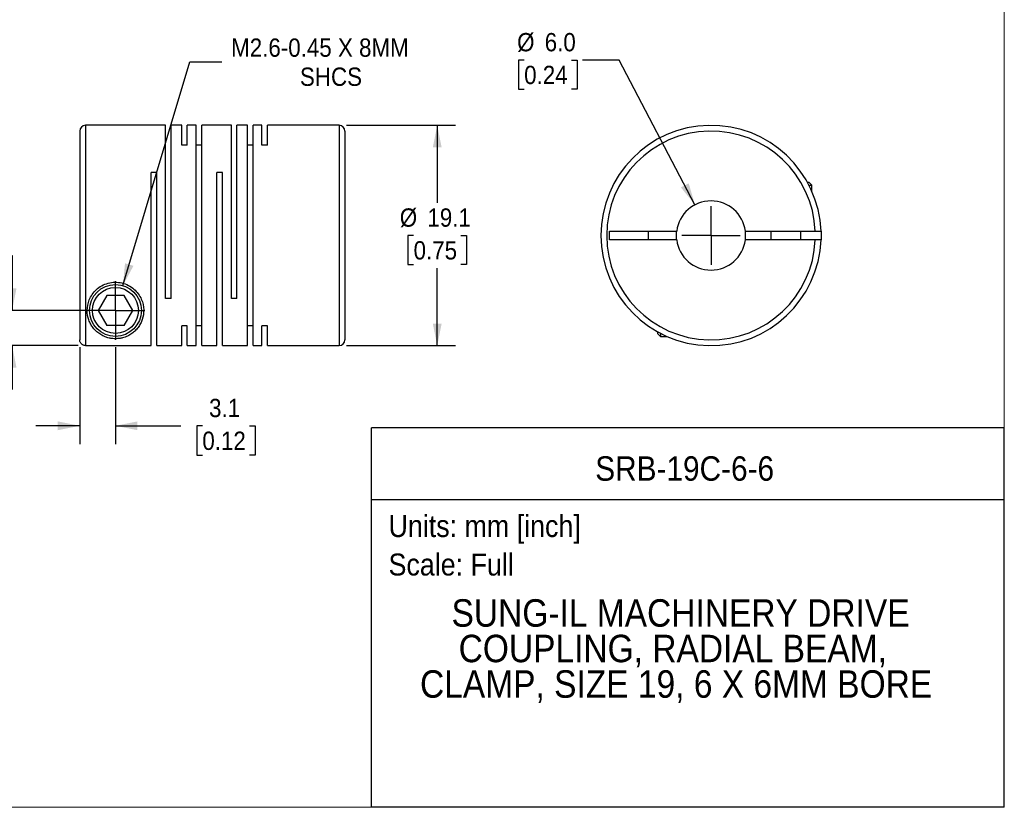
# Model space of a CAD drawing. Header units: millimetres. Extents: x 0 to 140, y 0 to 108.
# Tile 2 of 3: x 54 to 140, y 0 to 68. Entities that reach past the tile are written whole.
import ezdxf
from ezdxf.enums import TextEntityAlignment as Align

# ---------------------------------------------------------------- set-up
doc = ezdxf.new("R2010")
doc.units = ezdxf.units.MM
doc.header["$LTSCALE"] = 0.5
doc.linetypes.add('SLD-Solid', pattern=[0])
doc.layers.add('SLD-0', color=7, linetype='SLD-Solid', lineweight=25)
doc.layers.add('TEXT', color=140, linetype='SLD-Solid', lineweight=25)
doc.styles.add('SLDTEXTSTYLE0', font='GOTHIC.TTF', dxfattribs={"width": 0.913})
doc.dimstyles.new('SLDDIMSTYLE0', dxfattribs={"dimtxt": 1.5875, "dimasz": 1.905, "dimexe": 0, "dimexo": 0.0625, "dimgap": 0.396875, "dimtad": 0, "dimtih": 1, "dimtoh": 1, "dimdec": 1, "dimrnd": 1e-09, "dimzin": 4, "dimdsep": 46, "dimtxsty": 'SLDTEXTSTYLE0', "dimsah": 1, "dimcen": 0, "dimadec": 0, "dimazin": 1, "dimtfac": 1, "dimtdec": 1, "dimtofl": 0, "dimtmove": 0, "dimatfit": 3, "dimfxl": 0, "dimfrac": 2, "dimtolj": 1, "dimtzin": 12, "dimarcsym": 0})
doc.dimstyles.new('SLDDIMSTYLE1', dxfattribs={"dimtxt": 1.5875, "dimasz": 1.905, "dimexe": 0, "dimexo": 0.0625, "dimgap": 0.396875, "dimtad": 0, "dimtih": 1, "dimtoh": 1, "dimdec": 1, "dimrnd": 1e-09, "dimzin": 12, "dimdsep": 46, "dimtxsty": 'SLDTEXTSTYLE0', "dimsah": 1, "dimcen": 0.09, "dimadec": 0, "dimazin": 3, "dimtfac": 1, "dimtdec": 1, "dimtmove": 0, "dimatfit": 0, "dimfxl": 0, "dimfrac": 2, "dimtolj": 1, "dimtzin": 12, "dimarcsym": 0})
doc.dimstyles.new('SLDDIMSTYLE2', dxfattribs={"dimtxt": 1.5875, "dimasz": 1.905, "dimexe": 0, "dimexo": 0.0625, "dimgap": 0.396875, "dimtad": 0, "dimtih": 1, "dimtoh": 1, "dimdec": 1, "dimrnd": 1e-09, "dimzin": 4, "dimdsep": 46, "dimtxsty": 'SLDTEXTSTYLE0', "dimsah": 1, "dimcen": 0.09, "dimadec": 0, "dimazin": 1, "dimtfac": 1, "dimtdec": 1, "dimtmove": 0, "dimatfit": 0, "dimfxl": 0, "dimfrac": 2, "dimtolj": 1, "dimtzin": 12, "dimarcsym": 0})
doc.dimstyles.new('SLDDIMSTYLE3', dxfattribs={"dimtxt": 1.5875, "dimasz": 1.905, "dimexe": 0, "dimexo": 0.0625, "dimgap": 0.396875, "dimtad": 0, "dimtih": 1, "dimtoh": 1, "dimdec": 1, "dimrnd": 1e-09, "dimzin": 12, "dimdsep": 46, "dimtxsty": 'SLDTEXTSTYLE0', "dimsah": 1, "dimcen": 0, "dimadec": 0, "dimazin": 3, "dimtfac": 1, "dimtdec": 1, "dimtofl": 0, "dimtmove": 0, "dimatfit": 3, "dimfxl": 0, "dimfrac": 2, "dimtolj": 1, "dimtzin": 12, "dimarcsym": 0})
doc.dimstyles.new('SLDDIMSTYLE4', dxfattribs={"dimtxt": 1.5875, "dimasz": 1.905, "dimexe": 0, "dimexo": 0.0625, "dimgap": 0.396875, "dimtad": 0, "dimtih": 1, "dimtoh": 1, "dimdec": 1, "dimrnd": 1e-09, "dimzin": 12, "dimdsep": 46, "dimtxsty": 'SLDTEXTSTYLE0', "dimsah": 1, "dimcen": 0.09, "dimadec": 0, "dimazin": 3, "dimtfac": 1, "dimtdec": 1, "dimtofl": 0, "dimtmove": 0, "dimatfit": 3, "dimfxl": 0, "dimfrac": 2, "dimtolj": 1, "dimtzin": 12, "dimarcsym": 0})

# ---------------------------------------------------------------- blocks, each defined once
blk = doc.blocks.new('Block2')
at = {"color": 7, "linetype": 'SLD-Solid', "lineweight": 18}
for q in [(139.701, 107.951), (0.001, 0.001)]:
    blk.add_line((139.701, 0.001), q, dxfattribs=at)
blk = doc.blocks.new('SW_NOTE_0')
at = {"layer": 'TEXT', "color": 0, "insert": (0, 2.433), "char_height": 1.905, "attachment_point": 1, "style": 'SLDTEXTSTYLE0'}
blk.add_mtext('Scale: Full', dxfattribs=at)
blk = doc.blocks.new('SW_NOTE_0_1')
at = {"layer": 'TEXT', "color": 0, "insert": (0, 2.433), "char_height": 1.905, "attachment_point": 1, "style": 'SLDTEXTSTYLE0'}
blk.add_mtext('Units: mm [inch]', dxfattribs=at)
blk = doc.blocks.new('Block1')
at = {"layer": 'TEXT'}
for p, q in [((139.701, 32.882), (84.822, 32.882)), ((84.822, 0.001), (84.822, 32.882)), ((139.701, 0.001), (139.701, 32.882)), ((84.822, 26.698), (139.701, 26.698)), ((139.701, 0.001), (84.822, 0.001))]:
    blk.add_line(p, q, dxfattribs=at)
at = {"layer": 'TEXT', "color": 140}
for name, p in [('SW_NOTE_0_1', (86.294, 22.902)), ('SW_NOTE_0', (86.294, 19.565))]:
    blk.add_blockref(name, p, dxfattribs=at)
at = {"layer": 'TEXT', "color": 140, "style": 'SLDTEXTSTYLE0', "width": 0.913}
for tag, height, p in [('AUTOATTR0', 2.117, (104.221, 27.676)), ('AUTOATTR1_0', 2.381, (91.756, 14.943)), ('AUTOATTR1_1', 2.381, (92.372, 11.864)), ('AUTOATTR1_2', 2.381, (89.023, 8.785))]:
    blk.add_attdef(tag, text='', height=height, dxfattribs=at).set_placement(p, align=Align.BOTTOM_LEFT)
blk = doc.blocks.new('_D_1')
at = {"layer": 'SLD-0'}
for p, q in [((59.509, 39.892), (59.509, 31.485)), ((62.609, 39.895), (62.609, 31.485)), ((59.509, 33.073), (55.699, 33.073)), ((62.609, 33.073), (68.267, 33.073)), ((70.143, 33.06), (69.659, 33.06)), ((69.659, 33.06), (69.659, 30.54)), ((74.248, 33.06), (74.732, 33.06)), ((74.732, 33.06), (74.732, 30.54)), ((69.659, 30.54), (70.143, 30.54)), ((74.732, 30.54), (74.248, 30.54))]:
    blk.add_line(p, q, dxfattribs=at)
for points in [[(59.509, 33.073), (57.604, 33.454), (57.604, 32.692)], [(62.609, 33.073), (64.514, 32.692), (64.514, 33.454)]]:
    blk.add_solid(points, dxfattribs=at)
at = {"layer": 'SLD-0', "char_height": 1.5875, "attachment_point": 1, "style": 'SLDTEXTSTYLE0'}
for s, insert in [('3.1', (70.729, 35.411)), ('0.12', (70.143, 32.568))]:
    blk.add_mtext(s, dxfattribs=dict(at, insert=insert))
blk = doc.blocks.new('_D_2')
at = {"layer": 'SLD-0'}
for p, q in [((43.839, 47.829), (43.355, 47.829)), ((43.355, 47.829), (43.355, 45.309)), ((47.944, 47.829), (48.428, 47.829)), ((48.428, 47.829), (48.428, 45.309)), ((50.465, 47.841), (53.64, 47.841)), ((53.64, 47.841), (53.64, 43.07)), ((43.355, 45.309), (43.839, 45.309)), ((48.428, 45.309), (47.944, 45.309)), ((61.974, 43.07), (52.052, 43.07)), ((59.374, 40.027), (52.052, 40.027)), ((53.64, 40.027), (53.64, 36.217))]:
    blk.add_line(p, q, dxfattribs=at)
for points in [[(53.64, 43.07), (54.021, 44.975), (53.259, 44.975)], [(53.64, 40.027), (53.259, 38.122), (54.021, 38.122)]]:
    blk.add_solid(points, dxfattribs=at)
at = {"layer": 'SLD-0', "char_height": 1.5875, "attachment_point": 1, "style": 'SLDTEXTSTYLE0'}
for s, insert in [('3.0', (44.425, 50.179)), ('0.12', (43.839, 47.337))]:
    blk.add_mtext(s, dxfattribs=dict(at, insert=insert))
blk = doc.blocks.new('_D_3')
at = {"layer": 'SLD-0'}
for p, q in [((63.255, 45.225), (69.068, 64.62)), ((69.068, 64.62), (71.847, 64.62))]:
    blk.add_line(p, q, dxfattribs=at)
blk.add_solid([(63.255, 45.225), (64.167, 46.94), (63.437, 47.159)], dxfattribs=at)
at = {"layer": 'SLD-0', "char_height": 1.5875, "attachment_point": 1, "style": 'SLDTEXTSTYLE0'}
for s, insert in [('M2.6-0.45 X 8MM', (72.64, 66.648)), ('SHCS', (78.609, 64.128))]:
    blk.add_mtext(s, dxfattribs=dict(at, insert=insert))
blk = doc.blocks.new('_D_4')
at = {"layer": 'SLD-0'}
for p, q in [((82.644, 59.12), (92.105, 59.12)), ((90.518, 59.12), (90.518, 52.412)), ((88.465, 49.57), (87.981, 49.57)), ((87.981, 49.57), (87.981, 47.05)), ((92.571, 49.57), (93.054, 49.57)), ((93.054, 49.57), (93.054, 47.05)), ((87.981, 47.05), (88.465, 47.05)), ((93.054, 47.05), (92.571, 47.05)), ((90.518, 40.02), (90.518, 46.727)), ((82.644, 40.02), (92.105, 40.02))]:
    blk.add_line(p, q, dxfattribs=at)
for points in [[(90.518, 59.12), (90.137, 57.215), (90.899, 57.215)], [(90.518, 40.02), (90.899, 41.925), (90.137, 41.925)]]:
    blk.add_solid(points, dxfattribs=at)
at = {"layer": 'SLD-0', "char_height": 1.5875, "attachment_point": 1, "style": 'SLDTEXTSTYLE0'}
for s, insert in [('%%c', (87.268, 51.92)), ('19.1', (89.662, 51.92)), ('0.75', (88.465, 49.077))]:
    blk.add_mtext(s, dxfattribs=dict(at, insert=insert))
blk = doc.blocks.new('SW_CENTERMARKSYMBOL_1')
at = {"layer": 'SLD-0', "color": 0}
for q in [(0, 2.54), (-2.54, 0), (0, -2.54), (2.54, 0)]:
    blk.add_line((0, 0), q, dxfattribs=at)
blk = doc.blocks.new('_D_5')
at = {"layer": 'SLD-0'}
for p, q in [((98.055, 64.773), (97.571, 64.773)), ((97.571, 64.773), (97.571, 62.253)), ((102.16, 64.773), (102.644, 64.773)), ((102.644, 64.773), (102.644, 62.253)), ((106.302, 64.773), (103.127, 64.773)), ((112.872, 52.227), (106.302, 64.773)), ((97.571, 62.253), (98.055, 62.253)), ((102.644, 62.253), (102.16, 62.253))]:
    blk.add_line(p, q, dxfattribs=at)
blk.add_solid([(112.872, 52.227), (112.325, 54.092), (111.65, 53.738)], dxfattribs=at)
at = {"layer": 'SLD-0', "char_height": 1.5875, "attachment_point": 1, "style": 'SLDTEXTSTYLE0'}
for s, insert in [('%%c', (97.444, 67.123)), ('6.0', (99.838, 67.123)), ('0.24', (98.055, 64.281))]:
    blk.add_mtext(s, dxfattribs=dict(at, insert=insert))
blk = doc.blocks.new('SW_CENTERMARKSYMBOL_2')
at = {"layer": 'SLD-0', "color": 0}
for q in [(0, 2.54), (-2.54, 0), (0, -2.54), (2.54, 0)]:
    blk.add_line((0, 0), q, dxfattribs=at)

msp = doc.modelspace()

# ---------------------------------------------------------------- linework, layer by layer
for p, q in [((66.959, 59.12), (60.009, 59.12)), ((60.009, 59.12), (60.009, 40.027)), ((66.959, 44.12), (66.959, 59.12)), ((68.359, 59.12), (67.439, 59.12)), ((67.439, 44.12), (67.439, 59.12)), ((68.359, 57.412), (68.359, 59.12)), ((69.609, 59.12), (68.839, 59.12)), ((68.839, 57.412), (68.839, 59.12)), ((69.609, 40.02), (69.609, 59.12)), ((72.659, 59.12), (70.089, 59.12)), ((70.089, 40.02), (70.089, 59.12)), ((72.659, 44.12), (72.659, 59.12)), ((74.059, 59.12), (73.139, 59.12)), ((73.139, 44.12), (73.139, 59.12)), ((74.059, 40.02), (74.059, 59.12)), ((75.309, 59.12), (74.539, 59.12)), ((74.539, 40.02), (74.539, 59.12)), ((75.309, 57.412), (75.309, 59.12)), ((82.009, 59.12), (75.789, 59.12)), ((75.789, 57.412), (75.789, 59.12)), ((82.009, 59.12), (82.009, 40.02)), ((59.509, 58.62), (59.509, 40.527)), ((82.509, 58.62), (82.509, 40.52)), ((68.839, 57.412), (68.359, 57.412)), ((70.089, 57.412), (69.609, 57.412)), ((74.539, 57.412), (74.059, 57.412)), ((75.789, 57.412), (75.309, 57.412)), ((66.189, 55.02), (65.709, 55.02)), ((65.709, 40.027), (65.709, 55.02)), ((66.189, 40.02), (66.189, 55.02)), ((71.889, 55.02), (71.409, 55.02)), ((71.409, 40.02), (71.409, 55.02)), ((71.889, 40.02), (71.889, 55.02)), ((122.616, 54.2), (122.753, 54.2)), ((123.013, 53.94), (122.753, 54.2)), ((122.755, 53.94), (123.013, 53.94)), ((123.013, 53.396), (123.013, 53.94)), ((105.463, 49.945), (111.287, 49.945)), ((105.463, 49.195), (105.463, 49.945)), ((108.813, 49.945), (108.813, 49.195)), ((117.24, 49.945), (123.305, 49.945)), ((119.463, 49.945), (119.463, 49.195)), ((122.063, 49.195), (122.063, 49.945)), ((111.287, 49.195), (105.463, 49.195)), ((123.305, 49.195), (117.24, 49.195)), ((61.858, 44.37), (61.107, 43.07)), ((63.359, 44.37), (61.858, 44.37)), ((64.11, 43.07), (63.359, 44.37)), ((67.439, 44.12), (66.959, 44.12)), ((73.139, 44.12), (72.659, 44.12)), ((61.107, 43.07), (61.858, 41.77)), ((63.359, 41.77), (64.11, 43.07)), ((63.359, 41.77), (61.858, 41.77)), ((68.839, 41.728), (68.359, 41.728)), ((68.359, 40.02), (68.359, 41.728)), ((68.839, 40.02), (68.839, 41.728)), ((70.089, 41.728), (69.609, 41.728)), ((74.539, 41.728), (74.059, 41.728)), ((75.789, 41.728), (75.309, 41.728)), ((75.309, 40.02), (75.309, 41.728)), ((75.789, 40.02), (75.789, 41.728)), ((109.633, 41.217), (109.633, 41.08)), ((109.633, 41.08), (109.893, 40.82)), ((109.893, 41.078), (109.893, 40.82)), ((109.893, 40.82), (110.437, 40.82)), ((60.009, 40.027), (65.709, 40.027)), ((66.189, 40.02), (68.359, 40.02)), ((68.839, 40.02), (69.609, 40.02)), ((70.089, 40.02), (71.409, 40.02)), ((71.889, 40.02), (74.059, 40.02)), ((74.539, 40.02), (75.309, 40.02)), ((75.789, 40.02), (82.009, 40.02))]:
    msp.add_line(p, q)
at = {"flags": 128}
for points in [[(111.263, 49.57), (111.276, 49.843), (111.287, 49.945)], [(111.287, 49.195), (111.276, 49.297), (111.263, 49.57)], [(123.806, 49.945), (123.813, 49.57), (123.806, 49.195)]]:
    msp.add_lwpolyline(points, dxfattribs=at)
for radius in [2.25, 1.99]:
    msp.add_circle((62.609, 43.07), radius)
for centre, radius, start, end in [((60.009, 58.62), 0.5, 90, 180), ((82.009, 58.62), 0.5, 0, 90), ((114.263, 49.57), 9.55, 2.25041, 357.74959), ((114.263, 49.57), 9.05, 2.37481, 357.62519), ((114.263, 49.57), 3, 7.18076, 172.81924), ((114.263, 49.57), 3, 352.81924, 7.18076), ((114.263, 49.57), 3, 187.18076, 352.81924), ((82.009, 40.52), 0.5, 270, 0)]:
    msp.add_arc(centre, radius, start, end)
for points, knots in [([(123.305, 49.945), (123.329, 49.945), (123.377, 49.945), (123.445, 49.945), (123.51, 49.945), (123.568, 49.945), (123.621, 49.945), (123.667, 49.945), (123.706, 49.945), (123.739, 49.945), (123.764, 49.945), (123.784, 49.945), (123.797, 49.945), (123.804, 49.945), (123.805, 49.945), (123.806, 49.945)], [0, 0, 0, 0, 0.0916056, 0.1807638, 0.2674746, 0.3517377, 0.4335532, 0.5129211, 0.5898417, 0.6643153, 0.7363423, 0.8059235, 0.8730595, 0.9377513, 1, 1, 1, 1]), ([(123.806, 49.195), (123.805, 49.195), (123.803, 49.195), (123.786, 49.195), (123.757, 49.194), (123.715, 49.194), (123.658, 49.194), (123.587, 49.194), (123.503, 49.194), (123.408, 49.195), (123.34, 49.195), (123.305, 49.195)], [0, 0, 0, 0, 0.090721, 0.186537, 0.287451, 0.393462, 0.504573, 0.620783, 0.742091, 0.868497, 1, 1, 1, 1]), ([(60.159, 43.07), (60.158, 42.774), (60.238, 42.358), (60.455, 41.88), (60.668, 41.558), (60.927, 41.274), (61.234, 41.028), (61.544, 40.854), (61.832, 40.742), (62.08, 40.673), (62.351, 40.627), (62.651, 40.614), (62.948, 40.637), (63.216, 40.691), (63.455, 40.767), (63.732, 40.884), (64.029, 41.06), (64.33, 41.312), (64.582, 41.601), (64.788, 41.928), (64.995, 42.414), (65.113, 43.113), (64.955, 43.91), (64.606, 44.522), (64.229, 44.937), (63.747, 45.266), (63.18, 45.478), (62.571, 45.545), (61.965, 45.459), (61.406, 45.232), (60.935, 44.889), (60.571, 44.466), (60.241, 43.847), (60.159, 43.367), (60.159, 43.07)], [0, 0, 0, 0, 0.062226, 0.093551, 0.124664, 0.155704, 0.186947, 0.218236, 0.235227, 0.249692, 0.266177, 0.281061, 0.295767, 0.312441, 0.328142, 0.343805, 0.375122, 0.406252, 0.437497, 0.46868, 0.49972, 0.562068, 0.624336, 0.656123, 0.686918, 0.718115, 0.749456, 0.780751, 0.812029, 0.843402, 0.874675, 0.905503, 0.93742, 1, 1, 1, 1]), ([(60.009, 40.027), (59.987, 40.028), (59.944, 40.03), (59.879, 40.043), (59.807, 40.068), (59.729, 40.109), (59.653, 40.171), (59.59, 40.247), (59.545, 40.335), (59.514, 40.429), (59.51, 40.495), (59.509, 40.527)], [0, 0, 0, 0, 0.082297, 0.165403, 0.250748, 0.375195, 0.500573, 0.622892, 0.749821, 0.875014, 1, 1, 1, 1])]:
    msp.add_open_spline(points, degree=3, knots=knots)

# ---------------------------------------------------------------- block references
at = {"color": 7, "linetype": 'Continuous'}
msp.add_blockref('Block2', (0, 0), dxfattribs=at)
msp.add_blockref('Block1', (0, 0), dxfattribs=at).add_auto_attribs({'AUTOATTR0': 'SRB-19C-6-6', 'AUTOATTR1_0': 'SUNG-IL MACHINERY DRIVE ', 'AUTOATTR1_1': 'COUPLING, RADIAL BEAM, ', 'AUTOATTR1_2': 'CLAMP, SIZE 19, 6 X 6MM BORE'})
at = {"layer": 'SLD-0'}
for name, p in [('SW_CENTERMARKSYMBOL_2', (114.263, 49.57)), ('SW_CENTERMARKSYMBOL_1', (62.609, 43.07))]:
    msp.add_blockref(name, p, dxfattribs=at)

# ---------------------------------------------------------------- dimensions: what is measured, and where the dimension line sits
dim = msp.add_diameter_dim_2p(p1=(61.962, 40.914), p2=(63.255, 45.225), text='M2.6-0.45 X 8MM\\PSHCS', dimstyle='SLDDIMSTYLE3', override={"dimpost": '<>'}, dxfattribs=at)
dim.commit()
dim.dimension.update_dxf_attribs({"geometry": '_D_3', "text_midpoint": (81.246, 64.62), "dimtype": 163})
dim = msp.add_diameter_dim_2p(p1=(115.655, 46.912), p2=(112.872, 52.227), dimstyle='SLDDIMSTYLE0', dxfattribs=at)
dim.commit()
dim.dimension.update_dxf_attribs({"geometry": '_D_5', "text_midpoint": (100.107, 64.773), "dimtype": 163})
dim = msp.add_linear_dim(base=(90.518, 40.02), p1=(82.009, 59.12), p2=(82.009, 40.02), angle=90, text='%%c<>', dimstyle='SLDDIMSTYLE4', dxfattribs=at)
dim.commit()
dim.dimension.update_dxf_attribs({"geometry": '_D_4', "text_midpoint": (90.518, 49.57), "dimtype": 160})
dim = msp.add_linear_dim(base=(53.64, 43.07), p1=(60.009, 40.027), p2=(62.609, 43.07), angle=90, dimstyle='SLDDIMSTYLE2', dxfattribs=at)
dim.commit()
dim.dimension.update_dxf_attribs({"geometry": '_D_2', "text_midpoint": (53.64, 47.841), "dimtype": 160})
dim = msp.add_linear_dim(base=(62.609, 33.073), p1=(59.509, 40.527), p2=(62.609, 40.53), dimstyle='SLDDIMSTYLE1', dxfattribs=at)
dim.commit()
dim.dimension.update_dxf_attribs({"geometry": '_D_1', "text_midpoint": (72.196, 33.073), "dimtype": 160})

doc.saveas('drawing.dxf')
